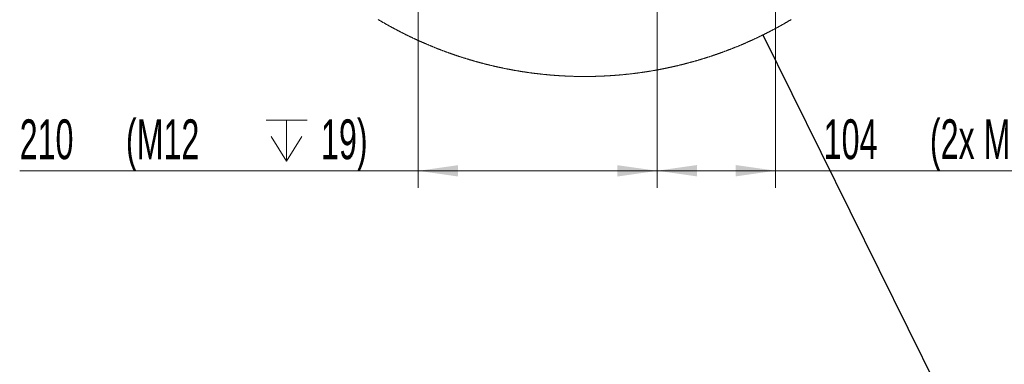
# Model space of a CAD drawing. Header units: millimetres. Extents: x 0 to 12429, y 0 to 8400.
# Tile 126 of 133: x 9053 to 10784, y 5656 to 6262. Entities that reach past the tile are written whole.
import ezdxf

# ---------------------------------------------------------------- set-up
doc = ezdxf.new("R2010")
doc.units = ezdxf.units.MM
doc.header["$LTSCALE"] = 20
doc.styles.add('SLDTEXTSTYLE0', font='TXT', dxfattribs={"width": 0.605})
doc.dimstyles.new('SLDDIMSTYLE6', dxfattribs={"dimtxt": 0.18, "dimasz": 70, "dimexe": 0, "dimexo": 0.0625, "dimgap": 0, "dimtad": 0, "dimtih": 1, "dimtoh": 1, "dimdec": 0, "dimrnd": 1e-09, "dimzin": 0, "dimdsep": 46, "dimtxsty": 'Standard', "dimblk1": 'NONE', "dimblk2": 'NONE', "dimsah": 1, "dimcen": 0.09, "dimadec": 0, "dimazin": 0, "dimtfac": 70, "dimtdec": 0, "dimtofl": 0, "dimtmove": 0, "dimatfit": 3, "dimldrblk": 'NONE', "dimfxl": 1, "dimfrac": 2, "dimtolj": 1, "dimtzin": 0, "dimarcsym": 0})
doc.dimstyles.new('SLDDIMSTYLE9', dxfattribs={"dimtxt": 70, "dimasz": 70, "dimexe": 0, "dimexo": 0.0625, "dimgap": 17.5, "dimtad": 1, "dimdec": 1, "dimlfac": 0.5, "dimrnd": 1e-09, "dimzin": 12, "dimdsep": 46, "dimtxsty": 'SLDTEXTSTYLE0', "dimsah": 1, "dimcen": 0.09, "dimadec": 0, "dimazin": 3, "dimtfac": 1, "dimtofl": 0, "dimtmove": 0, "dimatfit": 3, "dimfxl": 1, "dimfrac": 2, "dimtolj": 1, "dimtzin": 12, "dimarcsym": 0})

# ---------------------------------------------------------------- blocks, each defined once
blk = doc.blocks.new('_None')
blk = doc.blocks.new('SW_SYMBOL_HOLE_DEPTH')
at = {"color": 0, "linetype": 'Continuous', "lineweight": 18}
for p, q in [((0, 17500), (16000, 17500)), ((8000, 17500), (8000, 1500)), ((2000, 11100), (8000, 1500)), ((14000, 11100), (8000, 1500))]:
    blk.add_line(p, q, dxfattribs=at)
blk = doc.blocks.new('_D_60')
at = {"color": 7, "linetype": 'Continuous', "lineweight": 0}
for p, q in [((10173.5, 7017.9), (10173.5, 5966.2)), ((10381.5, 6314.9), (10381.5, 5966.2)), ((10173.5, 5996.2), (10381.5, 5996.2)), ((10381.5, 5996.2), (11231, 5996.2))]:
    blk.add_line(p, q, dxfattribs=at)
at = {"color": 7, "linetype": 'Continuous', "lineweight": 18}
for points in [[(10173.5, 5996.2), (10243.5, 5986.2), (10243.5, 6006.2)], [(10381.5, 5996.2), (10311.5, 6006.2), (10311.5, 5986.2)]]:
    blk.add_solid(points, dxfattribs=at)
at = {"color": 7, "linetype": 'Continuous', "lineweight": 18, "xscale": 0.004511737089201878, "yscale": 0.004511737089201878, "zscale": 0.004511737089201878}
blk.add_blockref('SW_SYMBOL_HOLE_DEPTH', (11027.4, 6006.3), dxfattribs=at)
at = {"color": 7, "linetype": 'Continuous', "lineweight": 18, "char_height": 70, "attachment_point": 1, "style": 'SLDTEXTSTYLE0'}
for s, insert in [('(2x M12', (10652.8, 6086.6)), ('104', (10466.1, 6086.6)), ('19', (11124.1, 6086.6))]:
    blk.add_mtext(s, dxfattribs=dict(at, insert=insert))
blk = doc.blocks.new('_D_61')
at = {"color": 7, "linetype": 'Continuous', "lineweight": 0}
for p, q in [((10173.5, 7017.9), (10173.5, 5966)), ((9753.5, 6663.9), (9753.5, 5966)), ((9753.5, 5996), (9053.1, 5996)), ((10173.5, 5996), (9753.5, 5996))]:
    blk.add_line(p, q, dxfattribs=at)
at = {"color": 7, "linetype": 'Continuous', "lineweight": 18}
for points in [[(9753.5, 5996), (9823.5, 5986), (9823.5, 6006)], [(10173.5, 5996), (10103.5, 6006), (10103.5, 5986)]]:
    blk.add_solid(points, dxfattribs=at)
at = {"color": 7, "linetype": 'Continuous', "lineweight": 18, "xscale": 0.004511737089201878, "yscale": 0.004511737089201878, "zscale": 0.004511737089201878, "rotation": 359.9999999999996}
blk.add_blockref('SW_SYMBOL_HOLE_DEPTH', (9486, 6006.2), dxfattribs=at)
at = {"color": 7, "linetype": 'Continuous', "lineweight": 18, "char_height": 70, "attachment_point": 1, "style": 'SLDTEXTSTYLE0'}
for s, insert in [('(M12', (9239.8, 6086.5)), ('19)', (9582.7, 6086.5)), ('210', (9053.1, 6086.5))]:
    blk.add_mtext(s, dxfattribs=dict(at, insert=insert))

msp = doc.modelspace()

# ---------------------------------------------------------------- linework, layer by layer
at = {"color": 7, "linetype": 'Continuous', "lineweight": 18, "flags": 128}
msp.add_lwpolyline([(9683.090925, 6262.171401), (9683.73692, 6261.785759), (9684.383392, 6261.400832), (9685.030222, 6261.016621), (9685.677528, 6260.633005), (9686.325192, 6260.250105), (9686.973274, 6259.86792), (9687.621772, 6259.48645), (9688.270628, 6259.105577), (9688.919961, 6258.725418), (9689.569652, 6258.345975), (9690.21976, 6257.967247), (9690.870285, 6257.589235), (9691.521168, 6257.211818), (9692.172468, 6256.835117), (9692.824185, 6256.45913), (9693.47626, 6256.08386), (9694.128811, 6255.709304), (9694.781721, 6255.335344), (9695.434987, 6254.962219), (9696.088672, 6254.58969), (9696.742773, 6254.217877), (9697.397292, 6253.846778), (9698.052168, 6253.476276), (9698.707461, 6253.106608), (9699.363112, 6252.737536), (9700.019181, 6252.369298), (9700.675607, 6252.001657), (9701.33245, 6251.634611), (9701.98971, 6251.2684), (9702.647328, 6250.902905), (9703.305304, 6250.538005), (9703.963756, 6250.17394), (9704.622507, 6249.810471), (9705.281675, 6249.447717), (9705.94126, 6249.085678), (9706.601202, 6248.724355), (9707.261503, 6248.363747), (9707.92222, 6248.003854), (9708.583295, 6247.644557), (9709.244788, 6247.286095), (9709.906638, 6246.928229), (9710.568845, 6246.571078), (9711.23147, 6246.214642), (9711.894452, 6245.858921), (9712.557852, 6245.504035), (9713.22155, 6245.149626), (9713.885724, 6244.796051), (9714.550197, 6244.443192), (9715.215087, 6244.091047), (9715.880334, 6243.739499), (9716.545939, 6243.388786), (9717.211902, 6243.038668), (9717.878282, 6242.689385), (9718.54502, 6242.340697), (9719.212115, 6241.992845), (9719.879627, 6241.645588), (9720.547438, 6241.299047), (9721.215665, 6240.953221), (9721.884251, 6240.608229), (9722.553193, 6240.263833), (9723.222494, 6239.920153), (9723.892152, 6239.577188), (9724.562228, 6239.234938), (9725.232601, 6238.893403), (9725.903392, 6238.552584), (9726.57448, 6238.21248), (9727.245986, 6237.873091), (9727.91785, 6237.534417), (9728.590071, 6237.196459), (9729.26265, 6236.859216), (9729.935586, 6236.522688), (9730.608821, 6236.186876), (9731.282473, 6235.851778), (9731.956482, 6235.517396), (9732.630849, 6235.183729), (9733.305514, 6234.850778), (9733.980596, 6234.518542), (9734.656036, 6234.18702), (9735.331774, 6233.856215), (9736.007869, 6233.526124), (9736.684382, 6233.196749), (9737.361193, 6232.868208), (9738.038361, 6232.540263), (9738.715887, 6232.213034), (9739.393711, 6231.88652), (9740.071952, 6231.56084), (9740.750492, 6231.235756), (9741.429388, 6230.911507), (9742.108643, 6230.587854), (9742.788255, 6230.265035), (9743.468165, 6229.942812), (9744.148433, 6229.621424), (9744.829059, 6229.300751), (9745.509982, 6228.980793), (9746.191323, 6228.661551), (9746.872902, 6228.343023), (9747.554898, 6228.025212), (9748.237193, 6227.708115), (9748.919845, 6227.391733), (9749.602854, 6227.076067), (9750.286162, 6226.761235), (9750.969827, 6226.447), (9751.65379, 6226.133599), (9752.338111, 6225.820913), (9753.02279, 6225.508942), (9753.707766, 6225.197686), (9754.393041, 6224.887146), (9755.078733, 6224.577321), (9755.764663, 6224.268212), (9756.451011, 6223.959817), (9757.137596, 6223.652257), (9757.82454, 6223.345412), (9758.511841, 6223.039164), (9759.19944, 6222.73375), (9759.887397, 6222.429051), (9760.575652, 6222.125186), (9761.264205, 6221.821918), (9761.953115, 6221.519365), (9762.642324, 6221.217646), (9763.33189, 6220.916642), (9764.021754, 6220.616354), (9764.711916, 6220.316781), (9765.402377, 6220.017924), (9766.093194, 6219.719781), (9766.78437, 6219.422473), (9767.475784, 6219.12588), (9768.167555, 6218.830003), (9768.859625, 6218.534841), (9769.552022, 6218.240394), (9770.244717, 6217.946662), (9770.937741, 6217.653765), (9771.631062, 6217.361583), (9772.324711, 6217.070116), (9773.018658, 6216.779365), (9773.712903, 6216.489329), (9774.407446, 6216.200127), (9775.102317, 6215.911521), (9775.797516, 6215.62375), (9776.492983, 6215.336813), (9777.188778, 6215.050472), (9777.884871, 6214.764847), (9778.581262, 6214.480056), (9779.27795, 6214.19598), (9779.974937, 6213.91262), (9780.672252, 6213.630094), (9781.369835, 6213.348164), (9782.067746, 6213.067068), (9782.765925, 6212.786688), (9783.464432, 6212.507142), (9784.163207, 6212.228193), (9784.86231, 6211.950077), (9785.561681, 6211.672677), (9786.26135, 6211.395992), (9786.961317, 6211.120142), (9787.661582, 6210.844888), (9788.362145, 6210.570468), (9789.062977, 6210.296883), (9789.764136, 6210.023894), (9790.465563, 6209.751739), (9791.167259, 6209.480299), (9791.869283, 6209.209575), (9792.571574, 6208.939685), (9793.274134, 6208.670391), (9793.977022, 6208.401932), (9794.680148, 6208.134307), (9795.383602, 6207.867278), (9796.087295, 6207.601084), (9796.791315, 6207.335605), (9797.495603, 6207.07096), (9798.20016, 6206.806912), (9798.904985, 6206.543698), (9799.610108, 6206.281318), (9800.315529, 6206.019534), (9801.021188, 6205.758585), (9801.727146, 6205.498351), (9802.433371, 6205.238952), (9803.139895, 6204.980268), (9803.846687, 6204.722299), (9804.553717, 6204.465045), (9805.261046, 6204.208626), (9805.968672, 6203.952922), (9806.676537, 6203.697933), (9807.38467, 6203.443779), (9808.093101, 6203.19034), (9808.80177, 6202.937617), (9809.510738, 6202.685608), (9810.219943, 6202.434434), (9810.929418, 6202.184095), (9811.63919, 6201.934351), (9812.3492, 6201.685442), (9813.059479, 6201.437248), (9813.770026, 6201.189889), (9814.480811, 6200.943245), (9815.191895, 6200.697316), (9815.903216, 6200.452103), (9816.614807, 6200.207724), (9817.326665, 6199.964179), (9818.038762, 6199.721231), (9818.751126, 6199.479117), (9819.46376, 6199.237837), (9820.176631, 6198.997153), (9820.889771, 6198.757304), (9821.603149, 6198.51829), (9822.316795, 6198.27999), (9823.03071, 6198.042406), (9823.744833, 6197.805537), (9824.459255, 6197.569503), (9825.173885, 6197.334184), (9825.888783, 6197.099699), (9826.603949, 6196.86593), (9827.319324, 6196.632876), (9828.034997, 6196.400656), (9828.750878, 6196.169151), (9829.466998, 6195.938482), (9830.183387, 6195.708527), (9830.900013, 6195.479287), (9831.616878, 6195.250882), (9832.333982, 6195.023193), (9833.051354, 6194.796218), (9833.768934, 6194.570078), (9834.486782, 6194.344773), (9835.20484, 6194.120063), (9835.923165, 6193.896307), (9836.641699, 6193.673147), (9837.360501, 6193.450822), (9838.079512, 6193.229212), (9838.798761, 6193.008436), (9839.518279, 6192.788376), (9840.238005, 6192.56915), (9840.95794, 6192.35064), (9841.678142, 6192.132844), (9842.398554, 6191.915883), (9843.119204, 6191.699757), (9843.840092, 6191.484226), (9844.561189, 6191.26953), (9845.282525, 6191.055669), (9846.004099, 6190.842523), (9846.725881, 6190.630092), (9847.447902, 6190.418495), (9848.170161, 6190.207733), (9848.892599, 6189.997567), (9849.615306, 6189.788355), (9850.33822, 6189.579739), (9851.061344, 6189.371957), (9851.784676, 6189.16501), (9852.508247, 6188.958778), (9853.232056, 6188.75338), (9853.956044, 6188.548698), (9854.68027, 6188.344731), (9855.404735, 6188.141598), (9856.129378, 6187.939181), (9856.85426, 6187.737598), (9857.57935, 6187.53673), (9858.304649, 6187.336697), (9859.030157, 6187.137379), (9859.755874, 6186.938895), (9860.481799, 6186.741127), (9861.207962, 6186.544074), (9861.934304, 6186.347975), (9862.660855, 6186.152472), (9863.387614, 6185.957803), (9864.114612, 6185.763969), (9864.841789, 6185.57085), (9865.569174, 6185.378446), (9866.296768, 6185.186876), (9867.024541, 6184.996142), (9867.752552, 6184.806122), (9868.480742, 6184.616818), (9869.20914, 6184.428348), (9869.937748, 6184.240712), (9870.666534, 6184.053792), (9871.395528, 6183.867587), (9872.124731, 6183.682217), (9872.854113, 6183.497562), (9873.583704, 6183.313741), (9874.313474, 6183.130755), (9875.043452, 6182.948484), (9875.773609, 6182.766928), (9876.503974, 6182.586207), (9877.234518, 6182.40632), (9877.965271, 6182.227148), (9878.696203, 6182.048811), (9879.427314, 6181.871189), (9880.158633, 6181.694283), (9880.890131, 6181.518211), (9881.621808, 6181.342973), (9882.353693, 6181.168451), (9883.085757, 6180.994763), (9883.817971, 6180.82179), (9884.550422, 6180.649652), (9885.283023, 6180.478229), (9886.015803, 6180.30764), (9886.748761, 6180.137886), (9887.481928, 6179.968847), (9888.215244, 6179.800524), (9888.948768, 6179.633035), (9889.682442, 6179.46638), (9890.416294, 6179.300441), (9891.150355, 6179.135217), (9891.884565, 6178.970946), (9892.618954, 6178.807272), (9893.353492, 6178.644551), (9894.088238, 6178.482427), (9894.823134, 6178.321256), (9895.558208, 6178.1608), (9896.293461, 6178.00106), (9897.028893, 6177.842154), (9897.764474, 6177.684082), (9898.500204, 6177.526726), (9899.236143, 6177.370204), (9899.97223, 6177.214398), (9900.708467, 6177.059426), (9901.444882, 6176.905288), (9902.181476, 6176.751866), (9902.918219, 6176.599158), (9903.655112, 6176.447286), (9904.392183, 6176.296248), (9905.129403, 6176.146044), (9905.866772, 6175.996436), (9906.60432, 6175.847782), (9907.342017, 6175.699844), (9908.079892, 6175.552739), (9908.817887, 6175.40635), (9909.556061, 6175.260796), (9910.294384, 6175.115956), (9911.032855, 6174.971952), (9911.771476, 6174.828781), (9912.510276, 6174.686326), (9913.249195, 6174.544586), (9913.988292, 6174.4038), (9914.727509, 6174.263729), (9915.466905, 6174.124374), (9916.206419, 6173.985852), (9916.946083, 6173.848166), (9917.685926, 6173.711194), (9918.425888, 6173.575057), (9919.165999, 6173.439755), (9919.906229, 6173.305167), (9920.646638, 6173.171295), (9921.387166, 6173.038377), (9922.127843, 6172.906174), (9922.868669, 6172.774686), (9923.609614, 6172.644033), (9924.350738, 6172.514214), (9925.091952, 6172.38511), (9925.833344, 6172.256841), (9926.574826, 6172.129406), (9927.316487, 6172.002687), (9928.058267, 6171.876802), (9928.800166, 6171.751632), (9929.542214, 6171.627416), (9930.284381, 6171.503796), (9931.026697, 6171.38101), (9931.769133, 6171.259059), (9932.511687, 6171.137942), (9933.254391, 6171.017541), (9933.997214, 6170.897974), (9934.740156, 6170.779123), (9935.483217, 6170.661105), (9936.226427, 6170.543923), (9936.969757, 6170.427455), (9937.713176, 6170.311822), (9938.456744, 6170.197024), (9939.200461, 6170.08294), (9939.944267, 6169.969691), (9940.688193, 6169.857158), (9941.432238, 6169.745459), (9942.176402, 6169.634594), (9942.920685, 6169.524445), (9943.665087, 6169.41513), (9944.409609, 6169.306649), (9945.15425, 6169.198884), (9945.89901, 6169.091953), (9946.643859, 6168.985857), (9947.388828, 6168.880476), (9948.133916, 6168.77593), (9948.879123, 6168.672098), (9949.624419, 6168.569221), (9950.369835, 6168.466939), (9951.11537, 6168.365611), (9951.860994, 6168.264999), (9952.606708, 6168.16522), (9953.35257, 6168.066158), (9954.098523, 6167.967929), (9954.844564, 6167.870535), (9955.590725, 6167.773856), (9956.336975, 6167.678012), (9957.083344, 6167.583002), (9957.829803, 6167.488708), (9958.576351, 6167.395248), (9959.323019, 6167.302622), (9960.069775, 6167.210712), (9960.816622, 6167.119636), (9961.563557, 6167.029394), (9962.310612, 6166.939868), (9963.057756, 6166.851176), (9963.80499, 6166.763319), (9964.552313, 6166.676177), (9965.299725, 6166.58987), (9966.047257, 6166.504397), (9966.794848, 6166.419639), (9967.542529, 6166.335715), (9968.290299, 6166.252507), (9969.038188, 6166.170253), (9969.786137, 6166.088714), (9970.534176, 6166.00789), (9971.282303, 6165.92802), (9972.03052, 6165.848865), (9972.778797, 6165.770425), (9973.527193, 6165.692939), (9974.275648, 6165.616168), (9975.024193, 6165.540113), (9975.772798, 6165.465011), (9976.521492, 6165.390624), (9977.270275, 6165.317072), (9978.019148, 6165.244235), (9978.76808, 6165.172233), (9979.517072, 6165.101065), (9980.266184, 6165.030612), (9981.015324, 6164.960994), (9981.764555, 6164.89221), (9982.513875, 6164.824261), (9983.263254, 6164.757027), (9984.012693, 6164.690627), (9984.762221, 6164.624943), (9985.511809, 6164.560093), (9986.261457, 6164.496078), (9987.011194, 6164.432897), (9987.760991, 6164.370431), (9988.510847, 6164.3088), (9989.260763, 6164.248003), (9990.010738, 6164.187922), (9990.760803, 6164.128675), (9991.510898, 6164.070262), (9992.261082, 6164.012684), (9993.011325, 6163.955821), (9993.761629, 6163.899674), (9994.511962, 6163.84448), (9995.262384, 6163.790001), (9996.012866, 6163.736357), (9996.763378, 6163.683547), (9997.51395, 6163.631453), (9998.264611, 6163.580193), (9999.015301, 6163.529767), (9999.766052, 6163.480057), (10000.516832, 6163.431181), (10001.267671, 6163.38314), (10002.018571, 6163.335814), (10002.76953, 6163.289322), (10003.520518, 6163.243665), (10004.271567, 6163.198842), (10005.022675, 6163.154735), (10005.773812, 6163.111462), (10006.52501, 6163.069023), (10007.276237, 6163.0273), (10008.027494, 6162.986411), (10008.77881, 6162.946357), (10009.530187, 6162.907018), (10010.281592, 6162.868513), (10011.033028, 6162.830843), (10011.784494, 6162.794007), (10012.536019, 6162.757887), (10013.287574, 6162.722601), (10014.039189, 6162.68815), (10014.790803, 6162.654413), (10015.542477, 6162.621512), (10016.294181, 6162.589444), (10017.045915, 6162.558092), (10017.797679, 6162.527694), (10018.549472, 6162.498011), (10019.301325, 6162.469043), (10020.053178, 6162.44091), (10020.805061, 6162.413611), (10021.556988, 6162.387146), (10022.308931, 6162.361516), (10023.060903, 6162.336601), (10023.812905, 6162.312521), (10024.564937, 6162.289156), (10025.316983, 6162.266626), (10026.06906, 6162.244929), (10026.821151, 6162.224068), (10027.573272, 6162.203921), (10028.325409, 6162.184729), (10029.077575, 6162.166132), (10029.82974, 6162.148489), (10030.581936, 6162.131561), (10031.334162, 6162.115468), (10032.086387, 6162.100209), (10032.838628, 6162.085666), (10033.590898, 6162.071957), (10034.343168, 6162.059082), (10035.095453, 6162.046923), (10035.847753, 6162.035717), (10036.600068, 6162.025108), (10037.352398, 6162.015452), (10038.104728, 6162.006511), (10038.857072, 6161.998405), (10039.609417, 6161.991133), (10040.361777, 6161.984696), (10041.114151, 6161.978974), (10041.866511, 6161.974086), (10042.618886, 6161.969914), (10043.371275, 6161.966576), (10044.123649, 6161.964072), (10044.876039, 6161.962403), (10045.628428, 6161.961569), (10046.380803, 6161.96145), (10047.133192, 6161.962165), (10047.885582, 6161.963596), (10048.637956, 6161.965861), (10049.390346, 6161.96896), (10050.14272, 6161.972894), (10050.895095, 6161.977662), (10051.647454, 6161.983146), (10052.399814, 6161.989345), (10053.152174, 6161.996497), (10053.904518, 6162.004365), (10054.656848, 6162.013067), (10055.409178, 6162.022604), (10056.161493, 6162.032856), (10056.913793, 6162.043943), (10057.666093, 6162.055864), (10058.418363, 6162.068619), (10059.170633, 6162.08209), (10059.922874, 6162.096395), (10060.675114, 6162.111415), (10061.42734, 6162.127389), (10062.179536, 6162.144078), (10062.931716, 6162.161602), (10063.683882, 6162.179841), (10064.436018, 6162.198915), (10065.188154, 6162.218823), (10065.940246, 6162.239565), (10066.692322, 6162.261023), (10067.444384, 6162.283315), (10068.196416, 6162.306441), (10068.948418, 6162.330283), (10069.700405, 6162.35496), (10070.452362, 6162.38047), (10071.20429, 6162.406816), (10071.956187, 6162.433876), (10072.708055, 6162.461771), (10073.459893, 6162.490501), (10074.211702, 6162.519945), (10074.96348, 6162.550224), (10075.715214, 6162.581338), (10076.466933, 6162.613167), (10077.218607, 6162.64595), (10077.970251, 6162.679447), (10078.721851, 6162.71366), (10079.473421, 6162.748708), (10080.224946, 6162.78459), (10080.976441, 6162.821306), (10081.727892, 6162.858857), (10082.479298, 6162.897124), (10083.230674, 6162.936224), (10083.982006, 6162.97604), (10084.733292, 6163.01669), (10085.484534, 6163.058175), (10086.235732, 6163.100495), (10086.986884, 6163.143529), (10087.737992, 6163.187398), (10088.489041, 6163.232102), (10089.240059, 6163.27752), (10089.991018, 6163.323774), (10090.741932, 6163.370861), (10091.492787, 6163.418783), (10092.243612, 6163.467421), (10092.994362, 6163.516893), (10093.745068, 6163.567199), (10094.495714, 6163.618221), (10095.246315, 6163.670077), (10095.996857, 6163.722767), (10096.747339, 6163.776173), (10097.497776, 6163.830413), (10098.248139, 6163.885488), (10098.998457, 6163.941278), (10099.748701, 6163.997902), (10100.4989, 6164.055361), (10101.249024, 6164.113654), (10101.999089, 6164.172663), (10102.749094, 6164.232506), (10103.499025, 6164.293184), (10104.248911, 6164.354576), (10104.998708, 6164.416804), (10105.74846, 6164.479865), (10106.498137, 6164.543642), (10107.24774, 6164.608254), (10107.997268, 6164.6737), (10108.746737, 6164.739861), (10109.496131, 6164.806856), (10110.245466, 6164.874686), (10110.994711, 6164.943351), (10111.743897, 6165.012731), (10112.492993, 6165.082945), (10113.24203, 6165.153875), (10113.990977, 6165.225639), (10114.739865, 6165.298237), (10115.488663, 6165.37167), (10116.237372, 6165.445818), (10116.986021, 6165.520801), (10117.734581, 6165.596499), (10118.483066, 6165.67315), (10119.231462, 6165.750517), (10119.979769, 6165.828599), (10120.728001, 6165.907635), (10121.476158, 6165.987386), (10122.224212, 6166.067852), (10122.97219, 6166.149153), (10123.72008, 6166.231288), (10124.467894, 6166.314258), (10125.215605, 6166.397943), (10125.963226, 6166.482462), (10126.710758, 6166.567816), (10127.4582, 6166.653885), (10128.205553, 6166.740789), (10128.952816, 6166.828527), (10129.699975, 6166.91698), (10130.447045, 6167.006268), (10131.19401, 6167.09639), (10131.940901, 6167.187227), (10132.687673, 6167.278899), (10133.434355, 6167.371406), (10134.180948, 6167.464627), (10134.927422, 6167.558684), (10135.673806, 6167.653574), (10136.420101, 6167.74918), (10137.166276, 6167.84562), (10137.912348, 6167.942895), (10138.65833, 6168.040885), (10139.404192, 6168.13971), (10140.149966, 6168.239249), (10140.89562, 6168.339624), (10141.64117, 6168.440832), (10142.386615, 6168.542875), (10143.131941, 6168.645634), (10143.877163, 6168.749227), (10144.622281, 6168.853535), (10145.367287, 6168.958677), (10146.112174, 6169.064655), (10146.856956, 6169.171347), (10147.601612, 6169.278874), (10148.346163, 6169.387235), (10149.090595, 6169.496311), (10149.834908, 6169.606222), (10150.57911, 6169.716968), (10151.323192, 6169.828428), (10152.067155, 6169.940724), (10152.810998, 6170.053734), (10153.554715, 6170.167579), (10154.298313, 6170.282258), (10155.041791, 6170.397772), (10155.785151, 6170.514001), (10156.528376, 6170.630945), (10157.271482, 6170.748724), (10158.014461, 6170.867337), (10158.757314, 6170.986785), (10159.50004, 6171.106948), (10160.242639, 6171.227946), (10160.985112, 6171.349658), (10161.727451, 6171.472205), (10162.469655, 6171.595587), (10163.211733, 6171.719684), (10163.953677, 6171.844615), (10164.695486, 6171.970262), (10165.437162, 6172.096862), (10166.178703, 6172.224058), (10166.92011, 6172.352208), (10167.661384, 6172.481074), (10168.402515, 6172.610654), (10169.143505, 6172.741069), (10169.884361, 6172.872318), (10170.625076, 6173.004283), (10171.365648, 6173.137082), (10172.10608, 6173.270716), (10172.846369, 6173.405065), (10173.586517, 6173.540248), (10174.326524, 6173.676147), (10175.066382, 6173.81288), (10175.80609, 6173.950447), (10176.545657, 6174.08873), (10177.285075, 6174.227847), (10178.024344, 6174.36768), (10178.763464, 6174.508347), (10179.502435, 6174.649848), (10180.241249, 6174.792065), (10180.979915, 6174.935116), (10181.718431, 6175.078882), (10182.456799, 6175.223483), (10183.195002, 6175.368919), (10183.933057, 6175.515069), (10184.670955, 6175.661935), (10185.408689, 6175.809755), (10186.146274, 6175.95817), (10186.883703, 6176.107539), (10187.620968, 6176.257624), (10188.358068, 6176.408424), (10189.095013, 6176.560177), (10189.831793, 6176.712526), (10190.568417, 6176.86583), (10191.30487, 6177.019729), (10192.041166, 6177.174582), (10192.777291, 6177.33015), (10193.513259, 6177.486433), (10194.249049, 6177.64367), (10194.984682, 6177.801503), (10195.720136, 6177.960171), (10196.455426, 6178.119673), (10197.190545, 6178.280009), (10197.9255, 6178.441061), (10198.660277, 6178.602828), (10199.394882, 6178.76543), (10200.129315, 6178.928866), (10200.86357, 6179.093017), (10201.597653, 6179.257883), (10202.331558, 6179.423703), (10203.065291, 6179.59012), (10203.798845, 6179.757489), (10204.532221, 6179.925574), (10205.26541, 6180.094375), (10205.998428, 6180.26401), (10206.731267, 6180.43436), (10207.463916, 6180.605544), (10208.196387, 6180.777563), (10208.928674, 6180.950298), (10209.66078, 6181.123866), (10210.392699, 6181.29815), (10211.124431, 6181.473149), (10211.855978, 6181.649102), (10212.587334, 6181.825651), (10213.318504, 6182.003035), (10214.049488, 6182.181253), (10214.780278, 6182.360186), (10215.510879, 6182.539953), (10216.241289, 6182.720555), (10216.971505, 6182.901754), (10217.701532, 6183.083905), (10218.431361, 6183.266772), (10219.160996, 6183.450355), (10219.890434, 6183.634772), (10220.619678, 6183.819904), (10221.348725, 6184.00587), (10222.077571, 6184.192552), (10222.806219, 6184.380068), (10223.53467, 6184.568419), (10224.262915, 6184.757365), (10224.990964, 6184.947266), (10225.718807, 6185.137881), (10226.44645, 6185.329212), (10227.173887, 6185.521378), (10227.90112, 6185.714258), (10228.628147, 6185.907973), (10229.354966, 6186.102404), (10230.08158, 6186.297669), (10230.807986, 6186.493649), (10231.534183, 6186.690463), (10232.260171, 6186.887993), (10232.985947, 6187.086357), (10233.711515, 6187.285437), (10234.436866, 6187.485351), (10235.162008, 6187.68598), (10235.886935, 6187.887325), (10236.611646, 6188.089503), (10237.336144, 6188.292517), (10238.060422, 6188.496246), (10238.784486, 6188.700689), (10239.508333, 6188.905968), (10240.231959, 6189.111962), (10240.955368, 6189.31879), (10241.678554, 6189.526333), (10242.40152, 6189.734711), (10243.124265, 6189.943804), (10243.846785, 6190.153732), (10244.569084, 6190.364374), (10245.291157, 6190.575732), (10246.013006, 6190.787925), (10246.734628, 6191.000833), (10247.456023, 6191.214575), (10248.177191, 6191.429033), (10248.89813, 6191.644324), (10249.618841, 6191.860332), (10250.33932, 6192.077054), (10251.059569, 6192.294611), (10251.779588, 6192.513003), (10252.499372, 6192.73199), (10253.218923, 6192.951931), (10253.938241, 6193.172468), (10254.657323, 6193.39384), (10255.376169, 6193.616046), (10256.09478, 6193.838848), (10256.813153, 6194.062604), (10257.531286, 6194.286956), (10258.249182, 6194.512142), (10258.966837, 6194.738163), (10259.684252, 6194.964899), (10260.401425, 6195.192351), (10261.118356, 6195.420636), (10261.835044, 6195.649637), (10262.551488, 6195.879354), (10263.267687, 6196.109904), (10263.983641, 6196.34117), (10264.699349, 6196.573271), (10265.414809, 6196.806087), (10266.130021, 6197.039618), (10266.844985, 6197.273983), (10267.559699, 6197.509064), (10268.274163, 6197.74486), (10268.988375, 6197.98149), (10269.702336, 6198.218836), (10270.416043, 6198.457016), (10271.129497, 6198.695912), (10271.842697, 6198.935522), (10272.555642, 6199.175967), (10273.26833, 6199.417128), (10273.980762, 6199.659003), (10274.692936, 6199.901714), (10275.404851, 6200.145139), (10276.116507, 6200.389399), (10276.827904, 6200.634255), (10277.539039, 6200.879945), (10278.249913, 6201.12647), (10278.960524, 6201.37371), (10279.670872, 6201.621665), (10280.380956, 6201.870336), (10281.090775, 6202.119841), (10281.800329, 6202.370061), (10282.509616, 6202.621116), (10283.218635, 6202.872886), (10283.927387, 6203.125371), (10284.63587, 6203.378572), (10285.344083, 6203.632607), (10286.052026, 6203.887357), (10286.759697, 6204.142822), (10287.467096, 6204.399122), (10288.174221, 6204.656138), (10288.881075, 6204.913868), (10289.587652, 6205.172433), (10290.293954, 6205.431713), (10290.999982, 6205.691709), (10291.705731, 6205.952539), (10292.411204, 6206.213965), (10293.116398, 6206.476344), (10293.821312, 6206.73932), (10294.525947, 6207.00313), (10295.230301, 6207.267656), (10295.934372, 6207.532896), (10296.638161, 6207.798852), (10297.341667, 6208.065643), (10298.04489, 6208.333148), (10298.747826, 6208.601488), (10299.450479, 6208.870424), (10300.152844, 6209.140195), (10300.854921, 6209.410681), (10301.556714, 6209.682001), (10302.258212, 6209.953918), (10302.959423, 6210.226669), (10303.660344, 6210.500135), (10304.360974, 6210.774435), (10305.061314, 6211.049332), (10305.76136, 6211.325063), (10306.461111, 6211.601509), (10307.160567, 6211.87879), (10307.85973, 6212.156667), (10308.558598, 6212.435378), (10309.257164, 6212.714805), (10309.955437, 6212.995066), (10310.653411, 6213.275923), (10311.351087, 6213.557615), (10312.048461, 6213.840021), (10312.745534, 6214.123143), (10313.442308, 6214.4071), (10314.138777, 6214.691652), (10314.834945, 6214.97704), (10315.53081, 6215.263142), (10316.226367, 6215.550079), (10316.921621, 6215.837611), (10317.616567, 6216.125979), (10318.311207, 6216.415061), (10319.005541, 6216.704859), (10319.699567, 6216.995372), (10320.393279, 6217.2866), (10321.086686, 6217.578663), (10321.77978, 6217.871441), (10322.472561, 6218.164934), (10323.165029, 6218.459143), (10323.857184, 6218.754067), (10324.549027, 6219.049825), (10325.240556, 6219.346298), (10325.931769, 6219.643368), (10326.622665, 6219.941272), (10327.313241, 6220.24001), (10328.003503, 6220.539345), (10328.693446, 6220.839395), (10329.383068, 6221.140279), (10330.072369, 6221.441878), (10330.761351, 6221.744193), (10331.450008, 6222.047223), (10332.138345, 6222.350969), (10332.826361, 6222.655548), (10333.51405, 6222.960724), (10334.20141, 6223.266734), (10334.888451, 6223.573341), (10335.575163, 6223.880781), (10336.261548, 6224.188937), (10336.947605, 6224.497809), (10337.633327, 6224.807514), (10338.318728, 6225.117816), (10339.003794, 6225.428952), (10339.688532, 6225.740685), (10340.372935, 6226.053251), (10341.05701, 6226.366533), (10341.74075, 6226.680531), (10342.424154, 6226.995243), (10343.107223, 6227.310671), (10343.78995, 6227.626814), (10344.472349, 6227.943672), (10345.154412, 6228.261246), (10345.836133, 6228.579654), (10346.517511, 6228.898658), (10347.198553, 6229.218496), (10347.879261, 6229.53905), (10348.559618, 6229.8602), (10349.23964, 6230.182184), (10349.919319, 6230.504884), (10350.598648, 6230.828299), (10351.277642, 6231.152429), (10351.956285, 6231.477274), (10352.634579, 6231.802835), (10353.31253, 6232.129111), (10353.990137, 6232.456102), (10354.667395, 6232.783927), (10355.344303, 6233.112349), (10356.02086, 6233.441486), (10356.697068, 6233.771457), (10357.372917, 6234.102024), (10358.048424, 6234.433307), (10358.723573, 6234.765424), (10359.398372, 6235.098137), (10360.072821, 6235.431685), (10360.746905, 6235.765828), (10361.420639, 6236.100806), (10362.094015, 6236.436381), (10362.767033, 6236.772789), (10363.439701, 6237.109794), (10364.111997, 6237.447633), (10364.783943, 6237.786068), (10365.455523, 6238.125338), (10366.126746, 6238.465203), (10366.797611, 6238.805784), (10367.468104, 6239.1472), (10368.138239, 6239.489211), (10368.808009, 6239.832057), (10369.477413, 6240.175499), (10370.146453, 6240.519656), (10370.815128, 6240.864648), (10371.48343, 6241.210236), (10372.151375, 6241.556539), (10372.818939, 6241.903557), (10373.486139, 6242.25129), (10374.152973, 6242.599739), (10374.819428, 6242.948903), (10375.485517, 6243.298783), (10376.151234, 6243.649377), (10376.816578, 6244.000687), (10377.481542, 6244.352712), (10378.146134, 6244.705452), (10378.810353, 6245.058788), (10379.474193, 6245.412959), (10380.137659, 6245.767726), (10380.800746, 6246.123327), (10381.463461, 6246.479525), (10382.125787, 6246.836437), (10382.787734, 6247.194065), (10383.449308, 6247.552408), (10384.110495, 6247.911467), (10384.771302, 6248.27124), (10385.431722, 6248.631729), (10386.091761, 6248.992814), (10386.751413, 6249.354734), (10387.410685, 6249.717249), (10388.06957, 6250.08048), (10388.728067, 6250.444545), (10389.386177, 6250.809206), (10390.043899, 6251.174463), (10390.701234, 6251.540555), (10391.358174, 6251.907362), (10392.014727, 6252.274765), (10392.670892, 6252.642883), (10393.326662, 6253.011836), (10393.982038, 6253.381385), (10394.637018, 6253.75153), (10395.291611, 6254.122509), (10395.945802, 6254.494204), (10396.599606, 6254.866494), (10397.253007, 6255.2395), (10397.90602, 6255.613221), (10398.558631, 6255.987658), (10399.21084, 6256.362809), (10399.862647, 6256.738557), (10400.514051, 6257.11502), (10401.165068, 6257.492198), (10401.815683, 6257.870092), (10402.46588, 6258.2487), (10403.11569, 6258.627905), (10403.765082, 6259.007944), (10404.414087, 6259.38858), (10405.062675, 6259.76993), (10405.710861, 6260.151877), (10406.358644, 6260.534658), (10407.00601, 6260.918035), (10407.652974, 6261.302127), (10408.299521, 6261.686935), (10408.945665, 6262.072338)], dxfattribs=at)

# ---------------------------------------------------------------- dimensions: what is measured, and where the dimension line sits
at = {"color": 7, "linetype": 'Continuous', "lineweight": 18}
for base, p2, text, picture, middle in [((9753.547701, 5996.049143), (9753.547701, 6667.897018), '<> (M12 {\\fGDT;x}19)', '_D_61', (9387.379342, 5996.049143)), ((10381.547701, 5996.193674), (10381.547701, 6318.896847), '<> (2x M12 {\\fGDT;x}19', '_D_60', (10848.584241, 5996.193674))]:
    dim = msp.add_linear_dim(base=base, p1=(10173.547701, 7021.896847), p2=p2, text=text, dimstyle='SLDDIMSTYLE9', dxfattribs=at)
    dim.commit()
    dim.dimension.update_dxf_attribs({"geometry": picture, "text_midpoint": middle, "dimtype": 160})

# ---------------------------------------------------------------- leaders
at = {"color": 7, "linetype": 'Continuous', "lineweight": 18, "has_arrowhead": 0}
msp.add_leader([(10359.33008, 6235.06444), (10724.341139, 5495.666793)], dimstyle='SLDDIMSTYLE6', dxfattribs=at)

doc.saveas('drawing.dxf')
